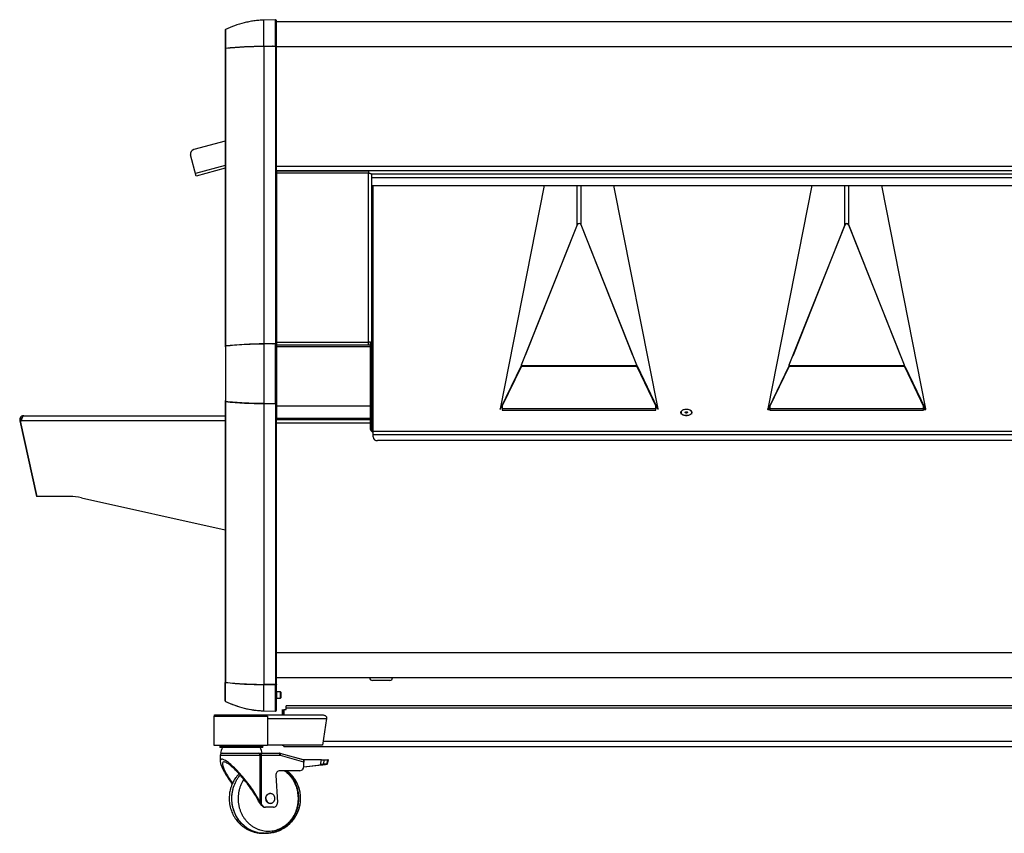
# Model space of a CAD drawing. Extents: x -3139 to 1389, y -669 to 4607.
# Tile 6 of 14: x -1478 to -44, y -669 to 517. Entities that reach past the tile are written whole.
import ezdxf

# ---------------------------------------------------------------- set-up
doc = ezdxf.new("R2010")
doc.units = 0
doc.layers.get('0').update_dxf_attribs({"linetype": 'CONTINUOUS'})

# ---------------------------------------------------------------- blocks, each defined once
blk = doc.blocks.new('M9_-_SIDE')
for p, q in [((-43.537, 20.34), (-44.201, 20.317)), ((-43.537, 18.825), (-43.537, 20.34)), ((-43.516, 18.824), (-43.516, 20.332)), ((-43.485, 20.303), (-43.516, 20.332)), ((-46.396, 19.775), (-46.396, -1.558)), ((-44.201, 18.82), (-44.201, 20.317)), ((-43.485, 18.817), (-43.485, 20.303)), ((-43.475, 18.813), (-43.475, 20.281)), ((-43.475, 20.238), (43.566, 20.238)), ((-46.413, 19.748), (-46.413, 1.575)), ((-44.201, 18.82), (-43.537, 18.825)), ((-43.537, 18.815), (-44.201, 18.81)), ((-44.201, 18.81), (-44.201, -1.675)), ((-43.694, 18.813), (-43.694, 18.827)), ((-43.663, 18.823), (-43.694, 18.822)), ((-43.663, 18.813), (-43.663, 18.825)), ((-43.537, 18.815), (-43.537, 1.75)), ((-43.516, 18.824), (-43.485, 18.817)), ((-43.516, 18.813), (-43.516, 1.748)), ((-43.485, 18.807), (-43.516, 18.813)), ((-43.504, 18.81), (-43.504, 18.822)), ((-43.485, 18.807), (-43.485, 1.742)), ((-43.475, 1.725), (-43.475, 18.802)), ((43.523, 18.789), (-43.475, 18.789)), ((-46.413, 13.371), (-48.22, 12.886)), ((-48.073, 11.373), (-48.397, 12.58)), ((-46.413, 11.979), (-48.114, 11.524)), ((-43.475, 11.945), (43.523, 11.945)), ((-46.413, 11.818), (-48.073, 11.373)), ((25.205, 11.663), (-43.475, 11.663)), ((-43.46, 11.481), (-43.475, 11.481)), ((-43.475, 11.293), (-43.46, 11.293)), ((-38.215, 11.652), (-43.46, 11.652)), ((-43.46, -2.587), (-43.46, 11.652)), ((-38.191, 11.53), (-43.46, 11.53)), ((-38.191, 1.666), (-38.191, 11.53)), ((-38.035, 11.496), (-38.035, -3.176)), ((38.085, 11.481), (-38.035, 11.481)), ((-38.035, 11.293), (38.085, 11.293)), ((-43.475, 10.837), (-43.46, 10.837)), ((-43.475, 10.82), (-43.46, 10.82)), ((-38.035, 10.837), (38.085, 10.837)), ((-38.035, 10.82), (38.085, 10.82)), ((-37.929, -3.598), (-37.929, 10.82)), ((-28.131, 10.82), (-30.658, -1.979)), ((-26.242, 8.574), (-26.242, 10.82)), ((-26.015, 8.574), (-26.015, 10.82)), ((-21.598, -1.979), (-24.126, 10.82)), ((-12.788, 10.82), (-15.312, -1.988)), ((-10.896, 8.566), (-10.896, 10.82)), ((-10.669, 8.566), (-10.669, 10.82)), ((-6.253, -1.988), (-8.777, 10.82)), ((-29.428, 0.546), (-26.223, 8.587)), ((-26.242, 8.574), (-29.218, 1.074)), ((-26.242, 8.574), (-26.23, 8.569)), ((-26.034, 8.587), (-22.828, 0.546)), ((-26.015, 8.574), (-26.026, 8.569)), ((-23.039, 1.074), (-26.015, 8.574)), ((-14.083, 0.535), (-10.877, 8.579)), ((-10.896, 8.566), (-13.88, 1.043)), ((-10.896, 8.566), (-10.884, 8.561)), ((-10.688, 8.579), (-7.483, 0.535)), ((-10.669, 8.566), (-10.681, 8.561)), ((-7.685, 1.043), (-10.669, 8.566)), ((-43.537, 1.75), (-44.201, 1.744)), ((-43.537, 1.738), (-44.201, 1.733)), ((-43.694, 1.748), (-43.694, 1.736)), ((-43.692, 1.736), (-43.692, 1.748)), ((-43.663, 1.747), (-43.692, 1.747)), ((-43.692, 1.738), (-43.663, 1.738)), ((-43.663, 1.737), (-43.663, 1.749)), ((-43.537, -1.68), (-43.537, 1.738)), ((-43.516, 1.695), (-43.537, 1.695)), ((-43.485, 1.742), (-43.516, 1.748)), ((-43.516, -1.678), (-43.516, 1.736)), ((-43.485, 1.73), (-43.516, 1.736)), ((-43.504, 1.745), (-43.504, 1.733)), ((-43.485, -1.672), (-43.485, 1.73)), ((-43.475, -1.667), (-43.475, 1.725)), ((-43.46, 1.844), (-38.191, 1.844)), ((-38.085, -3.176), (-38.085, 1.835)), ((-38.085, 1.81), (-38.035, 1.81)), ((-38.085, 1.666), (-43.46, 1.666)), ((-43.46, 1.588), (-38.085, 1.588)), ((-38.085, 0.242), (-38.035, 0.242)), ((-29.454, 0.479), (-30.602, -1.922)), ((-30.526, -1.815), (-29.435, 0.464)), ((-30.526, -1.831), (-29.435, 0.449)), ((-29.428, 0.544), (-29.454, 0.479)), ((-29.454, 0.479), (-29.433, 0.47)), ((-22.821, 0.449), (-29.435, 0.449)), ((-29.428, 0.507), (-29.428, 0.546)), ((-29.428, 0.507), (-22.828, 0.507)), ((-22.828, 0.507), (-22.828, 0.546)), ((-22.803, 0.479), (-22.828, 0.544)), ((-22.803, 0.479), (-22.824, 0.47)), ((-22.821, 0.464), (-21.731, -1.815)), ((-22.821, 0.449), (-21.731, -1.831)), ((-22.803, 0.479), (-21.655, -1.922)), ((-14.108, 0.468), (-15.256, -1.932)), ((-15.18, -1.825), (-14.09, 0.453)), ((-15.18, -1.841), (-14.09, 0.438)), ((-14.083, 0.533), (-14.108, 0.468)), ((-14.108, 0.468), (-14.088, 0.459)), ((-14.09, 0.453), (-14.09, 0.438)), ((-7.476, 0.438), (-14.09, 0.438)), ((-14.086, 0.469), (-14.086, 0.469)), ((-14.083, 0.497), (-14.083, 0.535)), ((-14.083, 0.497), (-7.483, 0.497)), ((-7.483, 0.497), (-7.483, 0.535)), ((-7.457, 0.468), (-7.483, 0.533)), ((-7.457, 0.468), (-7.478, 0.459)), ((-7.476, 0.453), (-6.385, -1.825)), ((-7.476, 0.438), (-6.385, -1.841)), ((-7.457, 0.468), (-6.309, -1.932)), ((-46.413, -1.517), (-46.413, -17.677)), ((-46.396, -1.558), (-46.396, -17.683)), ((-44.201, -1.675), (-43.537, -1.68)), ((-44.201, -1.675), (-44.201, -17.8)), ((-43.537, -1.691), (-44.201, -1.686)), ((-43.694, -1.679), (-43.694, -1.69)), ((-43.691, -1.69), (-43.691, -1.679)), ((-43.663, -1.69), (-43.691, -1.689)), ((-43.663, -1.69), (-43.663, -1.678)), ((-43.537, -1.691), (-43.537, -17.805)), ((-43.516, -1.678), (-43.485, -1.672)), ((-43.485, -1.683), (-43.516, -1.689)), ((-43.516, -1.689), (-43.516, -17.803)), ((-43.504, -1.676), (-43.504, -1.687)), ((-43.485, -1.683), (-43.485, -17.797)), ((-43.475, -17.792), (-43.475, -1.678)), ((-43.46, -1.812), (-38.085, -1.812)), ((-30.526, -1.815), (-30.526, -2.056)), ((-30.526, -1.962), (-21.731, -1.962)), ((-30.526, -2.056), (-21.731, -2.056)), ((-21.731, -2.056), (-21.731, -1.815)), ((-21.731, -1.906), (-21.711, -1.947)), ((-21.711, -1.947), (-21.655, -1.922)), ((-20.288, -2.193), (-20.288, -2.28)), ((-19.663, -2.28), (-19.663, -2.193)), ((-15.311, -2.013), (-15.267, -2.032)), ((-15.256, -1.932), (-15.199, -1.956)), ((-15.18, -1.825), (-15.18, -2.066)), ((-15.18, -1.972), (-6.385, -1.972)), ((-15.18, -2.066), (-6.385, -2.066)), ((-6.385, -2.066), (-6.385, -1.825)), ((-6.366, -1.956), (-6.309, -1.932)), ((-6.298, -2.032), (-6.254, -2.013)), ((-58.19, -2.665), (-58.114, -2.648)), ((-58.19, -2.665), (-57.226, -7.012)), ((-58.156, -2.658), (-58.107, -2.648)), ((-58.156, -2.658), (-58.152, -2.674)), ((-58.156, -2.675), (-58.156, -2.658)), ((-58.156, -2.675), (-58.107, -2.665)), ((-57.194, -7.012), (-58.156, -2.675)), ((-58.114, -2.648), (-58.113, -2.649)), ((-58.107, -2.648), (-58.088, -2.613)), ((-58.101, -2.648), (-58.107, -2.648)), ((-46.413, -2.665), (-58.107, -2.665)), ((-57.958, -2.375), (-46.413, -2.375)), ((-43.475, -2.565), (-43.46, -2.565)), ((-38.085, -2.809), (-43.475, -2.809)), ((-43.46, -2.509), (-38.085, -2.509)), ((-43.46, -2.587), (-38.085, -2.587)), ((-38.085, -2.667), (-38.035, -2.667)), ((-58.005, -3.355), (-58.035, -3.362)), ((-37.929, -3.263), (37.979, -3.263)), ((-57.897, -3.842), (-57.928, -3.849)), ((37.979, -3.48), (-37.929, -3.48)), ((37.729, -3.803), (-37.679, -3.803)), ((-57.847, -4.067), (-57.878, -4.073)), ((-57.623, -5.076), (-57.654, -5.083)), ((-57.575, -5.293), (-57.606, -5.3)), ((-57.474, -5.752), (-57.504, -5.759)), ((-57.196, -7.006), (-57.226, -7.012)), ((-55.325, -7.012), (-57.194, -7.012)), ((-54.657, -7.086), (-46.413, -8.926)), ((43.522, -15.97), (-43.475, -15.97)), ((43.522, -17.418), (-43.475, -17.418)), ((-43.472, -17.792), (-43.472, -17.418)), ((-46.412, -18.741), (-46.412, -17.678)), ((-46.395, -18.766), (-46.395, -17.683)), ((-43.537, -17.805), (-44.201, -17.8)), ((-44.2, -19.307), (-44.2, -17.799)), ((-43.536, -17.816), (-44.2, -17.811)), ((-43.663, -17.815), (-43.663, -17.804)), ((-43.536, -19.331), (-43.536, -17.816)), ((-43.485, -17.797), (-43.516, -17.803)), ((-43.484, -17.808), (-43.515, -17.814)), ((-43.515, -19.322), (-43.515, -17.814)), ((-43.503, -17.801), (-43.513, -17.803)), ((-43.513, -17.803), (-43.513, -17.802)), ((-43.503, -17.812), (-43.503, -17.801)), ((-43.484, -19.294), (-43.484, -17.808)), ((-43.474, -19.272), (-43.474, -17.803)), ((-36.975, -17.567), (-37.975, -17.567)), ((-43.244, -18.213), (-43.466, -18.213)), ((-43.466, -18.213), (-43.466, -18.588)), ((-43.466, -18.588), (-43.244, -18.588)), ((-43.225, -18.232), (-43.244, -18.213)), ((-43.244, -18.588), (-43.244, -18.213)), ((-43.244, -18.588), (-43.225, -18.569)), ((-43.225, -18.232), (-43.225, -18.569)), ((-43.475, -19.293), (-43.475, -18.879)), ((42.919, -19.012), (-42.919, -19.012)), ((-42.919, -19.222), (-42.919, -19.012)), ((42.919, -19.148), (-42.919, -19.148)), ((-47.058, -19.621), (-47.058, -21.271)), ((-47.058, -19.621), (-43.988, -19.621)), ((-47.029, -19.543), (-40.797, -19.543)), ((-47.029, -19.621), (-47.029, -19.543)), ((-44.2, -19.307), (-43.536, -19.331)), ((-44.029, -19.621), (-44.029, -19.543)), ((-43.988, -19.621), (-43.988, -21.271)), ((-43.988, -19.746), (-40.601, -19.746)), ((-43.515, -19.322), (-43.484, -19.294)), ((-43.139, -19.232), (-43.139, -19.543)), ((-43.061, -19.232), (-43.061, -19.543)), ((-43.059, -19.543), (-43.059, -19.222)), ((-43.059, -19.222), (-42.919, -19.222)), ((-40.601, -19.746), (-40.838, -21.271)), ((-47.058, -21.271), (-43.988, -21.271)), ((-46.722, -21.325), (-46.722, -21.414)), ((-44.25, -21.325), (-46.722, -21.325)), ((-44.25, -21.414), (-46.722, -21.414)), ((-46.626, -21.414), (-46.626, -21.325)), ((-44.25, -21.414), (-44.25, -21.325)), ((-40.838, -21.271), (-43.988, -21.271)), ((-43.139, -21.287), (-43.139, -21.271)), ((-43.061, -21.287), (-43.139, -21.287)), ((-43.061, -21.271), (-43.061, -21.287)), ((-43.059, -21.345), (-43.059, -21.271)), ((-43.059, -21.345), (43.059, -21.345)), ((-40.803, -21.041), (40.803, -21.041)), ((-46.696, -21.866), (-46.696, -22.198)), ((-44.415, -21.866), (-46.696, -21.866)), ((-46.681, -21.741), (-43.323, -21.741)), ((-44.415, -24.541), (-44.415, -21.866)), ((-44.401, -22.141), (-44.401, -21.741)), ((-43.275, -21.866), (-44.401, -21.866)), ((-44.353, -21.866), (-44.353, -24.64)), ((-43.306, -21.749), (-43.265, -21.749)), ((-43.265, -21.749), (-43.256, -21.752)), ((-41.952, -22.117), (-43.26, -21.75)), ((-41.908, -22.245), (-43.246, -21.87)), ((-41.918, -22.116), (-42.419, -21.986)), ((-41.919, -22.116), (-42.416, -21.987)), ((-44.415, -22.141), (-44.353, -22.141)), ((-40.887, -22.116), (-41.954, -22.116)), ((-41.912, -22.166), (-41.919, -22.166)), ((-41.912, -22.166), (-41.912, -22.195)), ((-41.91, -22.516), (-40.958, -22.402)), ((-41.908, -22.491), (-41.908, -22.245)), ((-41.904, -22.516), (-40.876, -22.402)), ((-40.958, -22.402), (-40.887, -22.116)), ((-40.779, -22.368), (-40.717, -22.116)), ((-40.537, -22.116), (-40.602, -22.358)), ((-40.566, -22.358), (-40.602, -22.358)), ((-40.566, -22.358), (-40.502, -22.116)), ((-40.558, -22.36), (-40.493, -22.116)), ((-40.502, -22.116), (-40.537, -22.116)), ((-43.507, -23.006), (-43.421, -24.566)), ((-42.139, -22.741), (-43.277, -22.741)), ((-43.828, -24.05), (-43.842, -24.05)), ((-44.319, -24.738), (-44.504, -24.489)), ((-44.28, -24.738), (-44.353, -24.64)), ((-44.319, -24.738), (-44.28, -24.738)), ((-43.651, -24.831), (-44.1, -24.831)), ((-44.093, -26.33), (-44.107, -26.329)), ((-44.094, -26.331), (-44.074, -26.33))]:
    blk.add_line(p, q)
at = {"flags": 128}
for points in [[(-43.475, 18.802), (-43.476, 18.804), (-43.479, 18.806), (-43.485, 18.807)], [(-38.191, 11.53), (-38.161, 11.529), (-38.131, 11.527), (-38.104, 11.524), (-38.081, 11.52), (-38.061, 11.515), (-38.047, 11.509), (-38.038, 11.503), (-38.035, 11.496)], [(-43.492, 1.731), (-43.487, 1.731), (-43.481, 1.733), (-43.477, 1.734), (-43.475, 1.736), (-43.476, 1.738), (-43.479, 1.74), (-43.485, 1.742)], [(-38.035, 1.81), (-38.038, 1.817), (-38.047, 1.823), (-38.061, 1.829), (-38.081, 1.834), (-38.104, 1.838), (-38.131, 1.842), (-38.161, 1.843), (-38.191, 1.844)], [(-46.39, -1.567), (-46.391, -1.567), (-46.392, -1.567), (-46.393, -1.566), (-46.394, -1.565), (-46.395, -1.564), (-46.395, -1.562), (-46.395, -1.56), (-46.396, -1.558)], [(-44.2, -1.684), (-44.201, -1.684), (-44.201, -1.684), (-44.201, -1.683), (-44.201, -1.682), (-44.201, -1.681), (-44.201, -1.679), (-44.201, -1.677), (-44.201, -1.675)], [(-43.489, -1.673), (-43.487, -1.673), (-43.481, -1.674), (-43.477, -1.676), (-43.475, -1.678), (-43.476, -1.68), (-43.479, -1.681), (-43.485, -1.683)], [(-30.658, -1.979), (-30.66, -1.993), (-30.659, -2.001), (-30.655, -2.003), (-30.647, -1.998), (-30.638, -1.987), (-30.627, -1.969), (-30.614, -1.947), (-30.602, -1.922)], [(-21.655, -1.922), (-21.642, -1.947), (-21.63, -1.969), (-21.618, -1.987), (-21.609, -1.998), (-21.602, -2.003), (-21.598, -2.001), (-21.596, -1.993), (-21.598, -1.979)], [(-19.67, -2.153), (-19.663, -2.181), (-19.664, -2.21), (-19.673, -2.239), (-19.689, -2.266), (-19.714, -2.291), (-19.744, -2.314), (-19.781, -2.334), (-19.823, -2.35), (-19.869, -2.361), (-19.917, -2.369), (-19.967, -2.372), (-20.018, -2.37), (-20.067, -2.364), (-20.113, -2.354), (-20.157, -2.339), (-20.195, -2.32), (-20.228, -2.298), (-20.254, -2.274), (-20.273, -2.247), (-20.284, -2.219), (-20.287, -2.19), (-20.283, -2.161), (-20.27, -2.133), (-20.249, -2.107), (-20.222, -2.083), (-20.196, -2.066)], [(-19.677, -2.148), (-19.692, -2.121), (-19.715, -2.095), (-19.745, -2.072), (-19.782, -2.052), (-19.823, -2.035), (-19.869, -2.023), (-19.918, -2.015), (-19.968, -2.012), (-20.019, -2.014), (-20.068, -2.02), (-20.115, -2.031), (-20.158, -2.047), (-20.196, -2.066), (-20.228, -2.088), (-20.253, -2.114), (-20.27, -2.141), (-20.28, -2.169), (-20.281, -2.198), (-20.273, -2.227), (-20.258, -2.255), (-20.235, -2.281), (-20.205, -2.304), (-20.168, -2.324), (-20.127, -2.34), (-20.081, -2.353), (-20.032, -2.36), (-19.982, -2.363), (-19.931, -2.362), (-19.882, -2.355), (-19.835, -2.344), (-19.792, -2.329), (-19.754, -2.31), (-19.722, -2.287), (-19.697, -2.262), (-19.68, -2.235), (-19.67, -2.206), (-19.669, -2.177), (-19.677, -2.148)], [(-20.036, -2.196), (-20.037, -2.183), (-20.029, -2.17), (-20.015, -2.16), (-19.995, -2.154), (-19.972, -2.152), (-19.949, -2.155), (-19.931, -2.163), (-19.918, -2.173), (-19.913, -2.186), (-19.916, -2.199), (-19.927, -2.211), (-19.945, -2.219), (-19.967, -2.223), (-19.99, -2.223), (-20.011, -2.217), (-20.027, -2.208), (-20.036, -2.196)], [(-15.312, -1.988), (-15.314, -2.003), (-15.313, -2.011), (-15.309, -2.013), (-15.302, -2.008), (-15.292, -1.996), (-15.281, -1.979), (-15.269, -1.957), (-15.256, -1.932)], [(-6.309, -1.932), (-6.296, -1.957), (-6.284, -1.979), (-6.273, -1.996), (-6.263, -2.008), (-6.256, -2.013), (-6.252, -2.011), (-6.251, -2.003), (-6.253, -1.988)], [(-43.504, -17.785), (-43.495, -17.786), (-43.487, -17.787), (-43.481, -17.788), (-43.477, -17.79), (-43.475, -17.792), (-43.476, -17.793), (-43.479, -17.795), (-43.485, -17.797)], [(-43.475, -17.789), (-43.474, -17.789), (-43.472, -17.791), (-43.473, -17.793), (-43.475, -17.794)], [(-44.401, -21.741), (-44.391, -21.744), (-44.382, -21.751), (-44.374, -21.762), (-44.367, -21.778), (-44.361, -21.797), (-44.356, -21.818), (-44.353, -21.842), (-44.353, -21.866)], [(-43.275, -21.866), (-43.276, -21.842), (-43.278, -21.818), (-43.283, -21.797), (-43.289, -21.778), (-43.296, -21.762), (-43.305, -21.751), (-43.314, -21.744), (-43.323, -21.741)], [(-43.246, -21.87), (-43.241, -21.847), (-43.239, -21.824), (-43.238, -21.803), (-43.24, -21.785), (-43.243, -21.77), (-43.249, -21.758), (-43.256, -21.751), (-43.265, -21.749)], [(-44.415, -24.541), (-44.453, -24.464), (-44.496, -24.384), (-44.543, -24.3), (-44.594, -24.213), (-44.649, -24.124), (-44.707, -24.032), (-44.768, -23.938), (-44.833, -23.843), (-44.9, -23.747), (-44.969, -23.65), (-45.041, -23.553), (-45.115, -23.456), (-45.19, -23.36), (-45.266, -23.265), (-45.343, -23.17), (-45.421, -23.078), (-45.499, -22.988), (-45.577, -22.9), (-45.655, -22.815), (-45.732, -22.733), (-45.808, -22.655), (-45.882, -22.581), (-45.955, -22.511), (-46.026, -22.445), (-46.095, -22.384), (-46.161, -22.328), (-46.225, -22.277), (-46.285, -22.232), (-46.342, -22.193), (-46.395, -22.159), (-46.445, -22.131), (-46.491, -22.109), (-46.532, -22.094), (-46.569, -22.084), (-46.602, -22.081), (-46.63, -22.084), (-46.653, -22.094), (-46.671, -22.109), (-46.684, -22.131), (-46.693, -22.159), (-46.696, -22.193), (-46.694, -22.232), (-46.687, -22.277), (-46.675, -22.328), (-46.659, -22.384), (-46.637, -22.445), (-46.611, -22.511), (-46.58, -22.581), (-46.544, -22.655), (-46.504, -22.733), (-46.459, -22.815), (-46.411, -22.9), (-46.359, -22.988), (-46.303, -23.078), (-46.243, -23.17), (-46.181, -23.265), (-46.116, -23.36), (-46.048, -23.456), (-46.014, -23.504)], [(-44.415, -24.541), (-44.453, -24.464), (-44.496, -24.384), (-44.543, -24.3), (-44.594, -24.213), (-44.649, -24.124), (-44.707, -24.032), (-44.768, -23.938), (-44.833, -23.843), (-44.9, -23.747), (-44.969, -23.65), (-45.041, -23.553), (-45.115, -23.456), (-45.19, -23.36), (-45.266, -23.265), (-45.343, -23.17), (-45.421, -23.078), (-45.499, -22.988), (-45.577, -22.9), (-45.655, -22.815), (-45.732, -22.733), (-45.808, -22.655), (-45.882, -22.581), (-45.955, -22.511), (-46.026, -22.445), (-46.095, -22.384), (-46.161, -22.328), (-46.225, -22.277), (-46.285, -22.232), (-46.342, -22.193), (-46.395, -22.159), (-46.445, -22.131), (-46.491, -22.109), (-46.532, -22.094), (-46.569, -22.084), (-46.602, -22.081), (-46.63, -22.084), (-46.653, -22.094), (-46.671, -22.109), (-46.684, -22.131), (-46.693, -22.159), (-46.696, -22.193), (-46.694, -22.232), (-46.687, -22.277), (-46.675, -22.328), (-46.659, -22.384), (-46.637, -22.445), (-46.611, -22.511), (-46.58, -22.581), (-46.544, -22.655), (-46.504, -22.733), (-46.459, -22.815), (-46.411, -22.9), (-46.359, -22.988), (-46.303, -23.078), (-46.243, -23.17), (-46.181, -23.265), (-46.116, -23.36), (-46.048, -23.456), (-46.014, -23.504)], [(-44.504, -24.489), (-44.538, -24.418), (-44.576, -24.343), (-44.619, -24.264), (-44.666, -24.183), (-44.717, -24.098), (-44.771, -24.011), (-44.829, -23.922), (-44.89, -23.832), (-44.954, -23.74), (-45.02, -23.647), (-45.088, -23.555), (-45.159, -23.462), (-45.231, -23.37), (-45.304, -23.279), (-45.378, -23.189), (-45.452, -23.102), (-45.527, -23.016), (-45.601, -22.934), (-45.675, -22.854), (-45.748, -22.778), (-45.82, -22.705), (-45.89, -22.637), (-45.959, -22.573), (-46.025, -22.515), (-46.088, -22.461), (-46.149, -22.412), (-46.206, -22.369), (-46.26, -22.332), (-46.311, -22.301), (-46.357, -22.275), (-46.4, -22.256), (-46.438, -22.244), (-46.471, -22.237), (-46.5, -22.237), (-46.524, -22.244), (-46.543, -22.256), (-46.558, -22.275), (-46.567, -22.301), (-46.571, -22.332), (-46.57, -22.369), (-46.563, -22.412), (-46.552, -22.461), (-46.535, -22.515), (-46.514, -22.573), (-46.488, -22.637), (-46.457, -22.705), (-46.421, -22.778), (-46.381, -22.854), (-46.337, -22.934), (-46.288, -23.016), (-46.236, -23.102), (-46.181, -23.189), (-46.122, -23.279), (-46.06, -23.37), (-45.995, -23.462), (-45.995, -23.463)], [(-44.504, -24.489), (-44.538, -24.418), (-44.576, -24.343), (-44.619, -24.264), (-44.666, -24.183), (-44.717, -24.098), (-44.771, -24.011), (-44.829, -23.922), (-44.89, -23.832), (-44.954, -23.74), (-45.02, -23.647), (-45.088, -23.555), (-45.159, -23.462), (-45.231, -23.37), (-45.304, -23.279), (-45.378, -23.189), (-45.452, -23.102), (-45.527, -23.016), (-45.601, -22.934), (-45.675, -22.854), (-45.748, -22.778), (-45.82, -22.705), (-45.89, -22.637), (-45.959, -22.573), (-46.025, -22.515), (-46.088, -22.461), (-46.149, -22.412), (-46.206, -22.369), (-46.26, -22.332), (-46.311, -22.301), (-46.357, -22.275), (-46.4, -22.256), (-46.438, -22.244), (-46.471, -22.237), (-46.5, -22.237), (-46.524, -22.244), (-46.543, -22.256), (-46.558, -22.275), (-46.567, -22.301), (-46.571, -22.332), (-46.57, -22.369), (-46.563, -22.412), (-46.552, -22.461), (-46.535, -22.515), (-46.514, -22.573), (-46.488, -22.637), (-46.457, -22.705), (-46.421, -22.778), (-46.381, -22.854), (-46.337, -22.934), (-46.288, -23.016), (-46.236, -23.102), (-46.181, -23.189), (-46.122, -23.279), (-46.06, -23.37), (-45.995, -23.462), (-45.995, -23.463)], [(-41.952, -22.117), (-41.947, -22.119), (-41.938, -22.126), (-41.93, -22.138), (-41.923, -22.154), (-41.917, -22.174), (-41.912, -22.196), (-41.909, -22.22), (-41.908, -22.245)], [(-41.952, -22.117), (-41.947, -22.119), (-41.938, -22.126), (-41.93, -22.138), (-41.923, -22.154), (-41.917, -22.174), (-41.912, -22.196), (-41.909, -22.22), (-41.908, -22.245)], [(-43.856, -24.05), (-43.875, -24.052), (-43.918, -24.062), (-43.959, -24.08), (-43.996, -24.105), (-44.029, -24.137), (-44.057, -24.174), (-44.078, -24.215), (-44.093, -24.26), (-44.1, -24.307), (-44.1, -24.355), (-44.093, -24.402), (-44.078, -24.447), (-44.057, -24.489), (-44.029, -24.526), (-43.996, -24.557), (-43.959, -24.582), (-43.918, -24.6), (-43.875, -24.61), (-43.85, -24.612)], [(-43.856, -24.05), (-43.875, -24.052), (-43.918, -24.062), (-43.959, -24.08), (-43.996, -24.105), (-44.029, -24.137), (-44.057, -24.174), (-44.078, -24.215), (-44.093, -24.26), (-44.1, -24.307), (-44.1, -24.355), (-44.093, -24.402), (-44.078, -24.447), (-44.057, -24.489), (-44.029, -24.526), (-43.996, -24.557), (-43.959, -24.582), (-43.918, -24.6), (-43.875, -24.61), (-43.85, -24.612)], [(-44.338, -26.325), (-44.518, -26.299), (-44.694, -26.254), (-44.865, -26.191), (-45.03, -26.11), (-45.187, -26.012), (-45.334, -25.898), (-45.47, -25.769), (-45.594, -25.626), (-45.704, -25.47), (-45.8, -25.303), (-45.88, -25.127), (-45.944, -24.944)]]:
    blk.add_lwpolyline(points, dxfattribs=at)
blk.add_circle((-43.781, -24.331), 0.00078)
blk.add_circle((-43.781, -24.331), 0.00078)
for centre, radius, start, end in [((-46.398, 18.672), 0.0209, 83.5425, 134.4732), ((-44.07, -4.242), 23.052, 90.3242, 95.7888), ((-43.535, 18.705), 0.11, 79.7331, 91.0139), ((-48.155, 12.645), 0.25, 105, 195), ((-26.128, 8.538), 0.119, 17.5061, 162.4939), ((-26.128, 8.548), 0.102, 22.4285, 157.5715), ((-10.783, 8.53), 0.119, 17.4903, 162.5097), ((-10.783, 8.54), 0.102, 22.4131, 157.5869), ((-44.07, -21.307), 23.052, 90.3242, 95.7888), ((-43.535, 1.64), 0.11, 79.7331, 91.0139), ((-46.398, 1.607), 0.0209, 83.5425, 134.4732), ((-46.398, 1.59), 0.0209, 225.5268, 276.4575), ((-46.393, 1.603), 0.0344, 241.9895, 266.4121), ((-46.398, -1.532), 0.0209, 83.5425, 134.4732), ((-46.398, -1.548), 0.0209, 225.5268, 276.4575), ((-44.07, 21.366), 23.052, 264.2112, 269.6758), ((-43.535, -1.581), 0.11, 268.9861, 280.2669), ((-19.842, -2.235), 0.19, 25.5102, 62.4956), ((-15.364, -1.906), 0.172, 309.9805, 342.9692), ((-6.202, -1.906), 0.172, 197.0308, 230.0195), ((-37.942, -3.161), 0.144, 186.2582, 275.1209), ((-37.938, -3.166), 0.0978, 186.2582, 275.1209), ((-37.7, -3.573), 0.231, 186.2582, 275.1209), ((-55.325, -10.082), 3.07, 77.4248, 90.0029), ((-37.975, -17.411), 0.156, 182.866, 270), ((-36.975, -17.411), 0.156, 270, 357.134), ((-46.398, -17.662), 0.0209, 225.5268, 276.4575), ((-44.07, 5.252), 23.052, 264.2112, 269.6758), ((-43.535, -17.695), 0.11, 268.9861, 280.2669), ((-46.382, -18.741), 0.03, 180, 244.2829), ((-44.008, -13.813), 5.5, 244.2829, 268), ((-46.903, -21.047), 0.332, 303.0975, 317.5387), ((-45.747, -21.892), 0.946, 149.6743, 170.8275), ((-45.225, -21.892), 0.946, 9.1725, 30.3257), ((-44.069, -21.047), 0.332, 222.4613, 236.9025), ((-46.571, -21.866), 0.125, 90, 180), ((-44.533, -21.859), 0.118, 356.7276, 86.3026), ((-43.323, -21.955), 0.214, 74.3065, 89.9827), ((-43.275, -21.973), 0.107, 74.3065, 89.9827), ((-42.149, -22.501), 0.241, 272.4155, 2.2272), ((-42.155, -22.491), 0.251, 318.9438, 354.5179), ((-41.864, -22.164), 0.0482, 92.4155, 182.2272), ((-43.267, -22.983), 0.242, 92.4917, 185.5544), ((-43.827, -24.24), 0.661, 207.1502, 217.291), ((-44.136, -24.607), 0.224, 215.7536, 269.3611), ((-44.098, -24.607), 0.224, 215.7536, 269.3611), ((-43.816, -24.342), 0.271, 177.7728, 267.5845), ((-43.663, -24.589), 0.243, 272.6937, 5.3524)]:
    blk.add_arc(centre, radius, start, end)
for points in [[(-43.516, 20.332), (-43.521, 20.337), (-43.529, 20.34), (-43.537, 20.34)], [(-43.537, 18.825), (-43.529, 18.826), (-43.521, 18.825), (-43.516, 18.824)], [(-43.515, -17.814), (-43.521, -17.815), (-43.529, -17.816), (-43.536, -17.816)], [(-43.536, -19.331), (-43.529, -19.331), (-43.521, -19.328), (-43.515, -19.322)], [(-40.602, -19.686), (-40.599, -19.705), (-40.599, -19.726), (-40.601, -19.746)]]:
    blk.add_open_spline(points, degree=3)
for points, knots in [([(-46.396, 19.775), (-46.401, 19.773), (-46.405, 19.769), (-46.411, 19.76), (-46.413, 19.754), (-46.413, 19.748)], [0, 0, 0, 0, 0.5, 0.5, 1, 1, 1, 1]), ([(-44.201, 20.317), (-44.296, 20.314), (-44.391, 20.308), (-44.58, 20.291), (-44.675, 20.281), (-44.863, 20.254), (-44.957, 20.239), (-45.144, 20.203), (-45.237, 20.182), (-45.513, 20.114), (-45.694, 20.059), (-46.049, 19.931), (-46.224, 19.858), (-46.396, 19.775)], [0, 0, 0, 0, 0.125, 0.125, 0.25, 0.25, 0.375, 0.375, 0.5, 0.5, 0.75, 0.75, 1, 1, 1, 1]), ([(-43.475, 20.281), (-43.475, 20.283), (-43.475, 20.287), (-43.478, 20.295), (-43.482, 20.301), (-43.485, 20.303)], [0, 0, 0, 0, 0.178426, 0.589212, 1, 1, 1, 1]), ([(-46.413, 18.697), (-46.413, 18.699), (-46.411, 18.7), (-46.405, 18.702), (-46.401, 18.703), (-46.396, 18.703)], [0, 0, 0, 0, 0.5, 0.5, 1, 1, 1, 1]), ([(-46.396, 18.703), (-46.223, 18.721), (-46.048, 18.737), (-45.693, 18.765), (-45.512, 18.777), (-45.146, 18.796), (-44.96, 18.804), (-44.677, 18.813), (-44.582, 18.815), (-44.392, 18.818), (-44.296, 18.82), (-44.201, 18.82)], [0, 0, 0, 0, 0.25, 0.25, 0.5, 0.5, 0.75, 0.75, 0.875, 0.875, 1, 1, 1, 1]), ([(-43.485, 18.817), (-43.481, 18.817), (-43.479, 18.816), (-43.476, 18.814), (-43.475, 18.813), (-43.475, 18.812), (-43.476, 18.811), (-43.48, 18.809), (-43.482, 18.808), (-43.486, 18.808)], [0, 0, 0, 0, 0.25, 0.25, 0.5, 0.5, 0.75, 0.75, 1, 1, 1, 1]), ([(-38.215, 11.651), (-38.214, 11.651), (-38.212, 11.653), (-38.207, 11.639), (-38.201, 11.609), (-38.196, 11.569), (-38.192, 11.541), (-38.191, 11.53)], [0, 0, 0, 0, 0.080653, 0.33149, 0.582328, 0.833167, 1, 1, 1, 1]), ([(-44.201, 1.733), (-44.296, 1.732), (-44.391, 1.731), (-44.58, 1.727), (-44.675, 1.725), (-44.863, 1.719), (-44.957, 1.716), (-45.144, 1.708), (-45.237, 1.703), (-45.513, 1.689), (-45.694, 1.677), (-46.049, 1.649), (-46.224, 1.633), (-46.396, 1.615)], [0, 0, 0, 0, 0.125, 0.125, 0.25, 0.25, 0.375, 0.375, 0.5, 0.5, 0.75, 0.75, 1, 1, 1, 1]), ([(-43.475, 1.725), (-43.475, 1.725), (-43.475, 1.726), (-43.478, 1.728), (-43.482, 1.729), (-43.485, 1.73)], [0, 0, 0, 0, 0.185049, 0.592525, 1, 1, 1, 1]), ([(-29.435, 0.449), (-29.434, 0.458), (-29.433, 0.468), (-29.431, 0.488), (-29.429, 0.498), (-29.428, 0.507)], [0, 0, 0, 0, 0.5, 0.5, 1, 1, 1, 1]), ([(-22.828, 0.507), (-22.827, 0.498), (-22.826, 0.488), (-22.824, 0.468), (-22.822, 0.458), (-22.821, 0.449)], [0, 0, 0, 0, 0.5, 0.5, 1, 1, 1, 1]), ([(-14.09, 0.438), (-14.088, 0.447), (-14.087, 0.457), (-14.085, 0.477), (-14.084, 0.487), (-14.083, 0.497)], [0, 0, 0, 0, 0.5, 0.5, 1, 1, 1, 1]), ([(-14.09, 0.453), (-14.088, 0.458), (-14.087, 0.463), (-14.086, 0.469), (-14.086, 0.469)], [0, 0, 0, 0, 0.918276, 1, 1, 1, 1]), ([(-7.483, 0.497), (-7.481, 0.487), (-7.48, 0.477), (-7.478, 0.457), (-7.477, 0.447), (-7.476, 0.438)], [0, 0, 0, 0, 0.5, 0.5, 1, 1, 1, 1]), ([(-46.396, -1.558), (-46.223, -1.576), (-46.048, -1.591), (-45.693, -1.619), (-45.512, -1.631), (-45.146, -1.651), (-44.96, -1.658), (-44.677, -1.667), (-44.582, -1.669), (-44.392, -1.673), (-44.296, -1.674), (-44.201, -1.675)], [0, 0, 0, 0, 0.25, 0.25, 0.5, 0.5, 0.75, 0.75, 0.875, 0.875, 1, 1, 1, 1]), ([(-44.2, -1.684), (-44.296, -1.683), (-44.391, -1.682), (-44.581, -1.678), (-44.676, -1.676), (-44.958, -1.667), (-45.143, -1.66), (-45.509, -1.64), (-45.689, -1.628), (-46.044, -1.601), (-46.218, -1.585), (-46.39, -1.567)], [0, 0, 0, 0, 0.125, 0.125, 0.25, 0.25, 0.5, 0.5, 0.75, 0.75, 1, 1, 1, 1]), ([(-43.485, -1.672), (-43.482, -1.671), (-43.478, -1.67), (-43.475, -1.668), (-43.475, -1.667), (-43.475, -1.666)], [0, 0, 0, 0, 0.369369, 0.738739, 1, 1, 1, 1]), ([(-57.958, -2.375), (-57.976, -2.375), (-57.993, -2.377), (-58.028, -2.385), (-58.045, -2.391), (-58.077, -2.406), (-58.092, -2.416), (-58.12, -2.438), (-58.132, -2.45), (-58.149, -2.471), (-58.154, -2.478), (-58.164, -2.493), (-58.168, -2.501), (-58.18, -2.525), (-58.185, -2.542), (-58.192, -2.568), (-58.193, -2.577), (-58.195, -2.594), (-58.196, -2.603), (-58.196, -2.63), (-58.194, -2.647), (-58.19, -2.665)], [0, 0, 0, 0, 0.125, 0.125, 0.25, 0.25, 0.375, 0.375, 0.5, 0.5, 0.5625, 0.5625, 0.625, 0.625, 0.75, 0.75, 0.8125, 0.8125, 0.875, 0.875, 1, 1, 1, 1]), ([(-58.037, -2.478), (-58.048, -2.484), (-58.077, -2.5), (-58.106, -2.545), (-58.121, -2.599), (-58.116, -2.634), (-58.114, -2.648)], [0, 0, 0, 0, 0.181667, 0.484655, 0.787641, 1, 1, 1, 1]), ([(-58.107, -2.665), (-58.1, -2.647), (-58.094, -2.63), (-58.082, -2.594), (-58.076, -2.576), (-58.063, -2.542), (-58.057, -2.525), (-58.044, -2.493), (-58.038, -2.478), (-58.029, -2.457), (-58.026, -2.45), (-58.02, -2.438), (-58.017, -2.432), (-58.007, -2.415), (-58.001, -2.406), (-57.992, -2.395), (-57.989, -2.391), (-57.982, -2.385), (-57.979, -2.383), (-57.97, -2.377), (-57.964, -2.375), (-57.958, -2.375)], [0, 0, 0, 0, 0.125, 0.125, 0.25, 0.25, 0.375, 0.375, 0.5, 0.5, 0.5625, 0.5625, 0.625, 0.625, 0.75, 0.75, 0.8125, 0.8125, 0.875, 0.875, 1, 1, 1, 1]), ([(-46.395, -17.694), (-46.4, -17.693), (-46.404, -17.692), (-46.41, -17.69), (-46.412, -17.689), (-46.412, -17.688)], [0, 0, 0, 0, 0.5, 0.5, 1, 1, 1, 1]), ([(-44.2, -17.811), (-44.295, -17.81), (-44.39, -17.809), (-44.58, -17.805), (-44.674, -17.803), (-44.863, -17.797), (-44.957, -17.794), (-45.143, -17.786), (-45.236, -17.782), (-45.512, -17.767), (-45.693, -17.755), (-46.049, -17.727), (-46.223, -17.712), (-46.395, -17.694)], [0, 0, 0, 0, 0.125, 0.125, 0.25, 0.25, 0.375, 0.375, 0.5, 0.5, 0.75, 0.75, 1, 1, 1, 1]), ([(-43.488, -17.798), (-43.487, -17.798), (-43.483, -17.798), (-43.478, -17.8), (-43.474, -17.802), (-43.474, -17.804), (-43.477, -17.806), (-43.482, -17.807), (-43.484, -17.808)], [0, 0, 0, 0, 0.0745533, 0.2596436, 0.4447345, 0.629824, 0.8149117, 1, 1, 1, 1]), ([(-46.412, -18.739), (-46.412, -18.745), (-46.41, -18.75), (-46.404, -18.76), (-46.4, -18.763), (-46.395, -18.766)], [0, 0, 0, 0, 0.5, 0.5, 1, 1, 1, 1]), ([(-46.395, -18.766), (-46.223, -18.849), (-46.048, -18.922), (-45.692, -19.05), (-45.512, -19.105), (-45.145, -19.195), (-44.96, -19.231), (-44.677, -19.271), (-44.582, -19.282), (-44.391, -19.298), (-44.296, -19.304), (-44.2, -19.307)], [0, 0, 0, 0, 0.25, 0.25, 0.5, 0.5, 0.75, 0.75, 0.875, 0.875, 1, 1, 1, 1]), ([(-43.484, -19.294), (-43.482, -19.291), (-43.477, -19.286), (-43.474, -19.278), (-43.475, -19.273), (-43.475, -19.271)], [0, 0, 0, 0, 0.399361, 0.798721, 1, 1, 1, 1]), ([(-40.797, -19.543), (-40.776, -19.543), (-40.755, -19.546), (-40.714, -19.56), (-40.695, -19.57), (-40.66, -19.595), (-40.645, -19.611), (-40.619, -19.646), (-40.609, -19.665), (-40.602, -19.686)], [0, 0, 0, 0, 0.25, 0.25, 0.5, 0.5, 0.75, 0.75, 1, 1, 1, 1]), ([(-46.626, -21.325), (-46.605, -21.31), (-46.583, -21.295), (-46.568, -21.272), (-46.567, -21.271)], [0, 0, 0, 0, 0.956265, 1, 1, 1, 1]), ([(-46.626, -21.325), (-46.605, -21.31), (-46.583, -21.295), (-46.568, -21.272), (-46.567, -21.271)], [0, 0, 0, 0, 0.956265, 1, 1, 1, 1]), ([(-40.779, -22.367), (-40.779, -22.368), (-40.779, -22.369), (-40.785, -22.372), (-40.795, -22.376), (-40.81, -22.379), (-40.826, -22.383), (-40.845, -22.386), (-40.871, -22.39), (-40.906, -22.395), (-40.941, -22.4), (-40.958, -22.402)], [0, 0, 0, 0, 0.112754, 0.244119, 0.367947, 0.48537, 0.575704, 0.661049, 0.742453, 0.874139, 1, 1, 1, 1]), ([(-40.779, -22.367), (-40.779, -22.368), (-40.779, -22.369), (-40.785, -22.372), (-40.795, -22.376), (-40.81, -22.379), (-40.826, -22.383), (-40.845, -22.386), (-40.871, -22.39), (-40.906, -22.395), (-40.941, -22.4), (-40.958, -22.402)], [0, 0, 0, 0, 0.11643, 0.247251, 0.370566, 0.487502, 0.577462, 0.662454, 0.743521, 0.874661, 1, 1, 1, 1]), ([(-40.887, -22.116), (-40.87, -22.116), (-40.845, -22.116), (-40.817, -22.116), (-40.796, -22.116), (-40.776, -22.116), (-40.759, -22.116), (-40.743, -22.116), (-40.73, -22.116), (-40.721, -22.116), (-40.717, -22.116), (-40.717, -22.116), (-40.717, -22.116)], [0, 0, 0, 0, 0.129486, 0.196413, 0.266187, 0.349869, 0.438096, 0.531964, 0.652701, 0.780439, 0.916281, 1, 1, 1, 1]), ([(-40.887, -22.116), (-40.87, -22.116), (-40.845, -22.116), (-40.817, -22.116), (-40.796, -22.116), (-40.776, -22.116), (-40.759, -22.116), (-40.743, -22.116), (-40.73, -22.116), (-40.721, -22.116), (-40.717, -22.116), (-40.717, -22.116), (-40.717, -22.116)], [0, 0, 0, 0, 0.129146, 0.195897, 0.265487, 0.348949, 0.436945, 0.530566, 0.650985, 0.778387, 0.913873, 1, 1, 1, 1]), ([(-40.876, -22.402), (-40.873, -22.401), (-40.867, -22.401), (-40.857, -22.4), (-40.848, -22.399), (-40.839, -22.398), (-40.83, -22.397), (-40.821, -22.396), (-40.812, -22.395), (-40.803, -22.394), (-40.795, -22.393), (-40.786, -22.392), (-40.778, -22.391), (-40.757, -22.388), (-40.725, -22.384), (-40.677, -22.378), (-40.629, -22.372), (-40.6, -22.368), (-40.584, -22.365), (-40.577, -22.364), (-40.57, -22.363), (-40.565, -22.362), (-40.561, -22.361), (-40.559, -22.36), (-40.559, -22.36)], [0, 0, 0, 0, 0.013625, 0.027231, 0.040844, 0.054489, 0.068192, 0.081977, 0.09587, 0.109893, 0.12407, 0.138425, 0.152978, 0.16775, 0.247976, 0.334853, 0.491328, 0.667414, 0.720286, 0.774083, 0.828883, 0.884758, 0.941775, 1, 1, 1, 1]), ([(-40.602, -22.358), (-40.606, -22.358), (-40.614, -22.358), (-40.635, -22.359), (-40.661, -22.361), (-40.694, -22.363), (-40.73, -22.366), (-40.76, -22.369), (-40.777, -22.37), (-40.783, -22.371)], [0, 0, 0, 0, 0.168577, 0.334674, 0.504711, 0.673764, 0.835429, 0.949832, 1, 1, 1, 1]), ([(-40.709, -22.116), (-40.705, -22.116), (-40.689, -22.116), (-40.658, -22.116), (-40.617, -22.116), (-40.581, -22.116), (-40.553, -22.116), (-40.543, -22.116), (-40.537, -22.116)], [0, 0, 0, 0, 0.037872, 0.15399, 0.359508, 0.577524, 0.786898, 1, 1, 1, 1]), ([(-40.558, -22.36), (-40.558, -22.359), (-40.556, -22.358), (-40.563, -22.358), (-40.566, -22.358)], [0, 0, 0, 0, 0.453948, 1, 1, 1, 1]), ([(-40.502, -22.116), (-40.499, -22.116), (-40.493, -22.116), (-40.491, -22.116), (-40.493, -22.116), (-40.494, -22.116)], [0, 0, 0, 0, 0.433258, 0.860116, 1, 1, 1, 1]), ([(-45.618, -22.916), (-45.653, -22.954), (-45.724, -23.029), (-45.814, -23.148), (-45.892, -23.267), (-45.957, -23.382), (-46.019, -23.513), (-46.08, -23.669), (-46.128, -23.836), (-46.16, -23.998), (-46.179, -24.15), (-46.187, -24.312), (-46.182, -24.483), (-46.162, -24.656), (-46.128, -24.823), (-46.084, -24.977), (-46.033, -25.117), (-45.968, -25.26), (-45.889, -25.403), (-45.797, -25.539), (-45.7, -25.661), (-45.592, -25.776), (-45.467, -25.89), (-45.325, -25.996), (-45.171, -26.09), (-45.029, -26.159), (-44.904, -26.208), (-44.799, -26.243), (-44.711, -26.267), (-44.638, -26.284), (-44.575, -26.297), (-44.5, -26.309), (-44.409, -26.321), (-44.304, -26.329), (-44.228, -26.331), (-44.188, -26.331)], [0, 0, 0, 0, 0.0331611, 0.0659313, 0.0959651, 0.1232804, 0.150339, 0.1879712, 0.2298628, 0.260173, 0.2923902, 0.3265201, 0.3625697, 0.4001747, 0.4362257, 0.4700231, 0.5015688, 0.530864, 0.570582, 0.6052469, 0.6363061, 0.6698845, 0.7066944, 0.7453461, 0.7839622, 0.8216135, 0.845338, 0.8683527, 0.8914261, 0.9029956, 0.9158234, 0.9318843, 0.9512979, 0.9740534, 1, 1, 1, 1]), ([(-44.189, -26.33), (-44.239, -26.329), (-44.349, -26.327), (-44.518, -26.302), (-44.695, -26.257), (-44.867, -26.194), (-45.032, -26.113), (-45.189, -26.015), (-45.336, -25.901), (-45.472, -25.771), (-45.596, -25.628), (-45.707, -25.472), (-45.802, -25.305), (-45.883, -25.128), (-45.947, -24.945), (-45.994, -24.755), (-46.023, -24.561), (-46.035, -24.365), (-46.029, -24.168), (-46.006, -23.973), (-45.964, -23.782), (-45.906, -23.596), (-45.832, -23.416), (-45.741, -23.246), (-45.648, -23.103), (-45.58, -23.021), (-45.552, -22.989)], [0, 0, 0, 0, 0.035184, 0.077732, 0.120281, 0.16283, 0.205379, 0.247927, 0.290476, 0.333025, 0.375573, 0.418122, 0.460671, 0.50322, 0.545768, 0.588316, 0.630866, 0.673415, 0.715963, 0.758511, 0.801061, 0.84361, 0.886158, 0.928706, 0.971255, 1, 1, 1, 1]), ([(-44.189, -26.331), (-44.144, -26.33), (-44.06, -26.329), (-43.944, -26.318), (-43.846, -26.304), (-43.768, -26.29), (-43.703, -26.276), (-43.613, -26.253), (-43.499, -26.219), (-43.38, -26.172), (-43.283, -26.127), (-43.195, -26.081), (-43.095, -26.023), (-42.985, -25.947), (-42.873, -25.857), (-42.76, -25.752), (-42.656, -25.636), (-42.562, -25.514), (-42.485, -25.396), (-42.42, -25.28), (-42.357, -25.149), (-42.296, -24.993), (-42.249, -24.826), (-42.216, -24.664), (-42.197, -24.512), (-42.189, -24.35), (-42.195, -24.179), (-42.215, -24.006), (-42.248, -23.84), (-42.292, -23.686), (-42.344, -23.546), (-42.409, -23.402), (-42.487, -23.26), (-42.58, -23.123), (-42.676, -23.002), (-42.785, -22.887), (-42.879, -22.798), (-42.941, -22.753), (-42.957, -22.741)], [0, 0, 0, 0, 0.027421, 0.051087, 0.07083, 0.086652, 0.098954, 0.110294, 0.14211, 0.169836, 0.18654, 0.206216, 0.229629, 0.256802, 0.287421, 0.317427, 0.351024, 0.382015, 0.410418, 0.436249, 0.461838, 0.497427, 0.537045, 0.565709, 0.596176, 0.628452, 0.662544, 0.698108, 0.732201, 0.764163, 0.793995, 0.8217, 0.859263, 0.892046, 0.921418, 0.953172, 0.987983, 1, 1, 1, 1]), ([(-44.189, -26.331), (-44.144, -26.33), (-44.06, -26.329), (-43.944, -26.318), (-43.846, -26.304), (-43.768, -26.29), (-43.703, -26.276), (-43.613, -26.253), (-43.499, -26.219), (-43.38, -26.172), (-43.283, -26.127), (-43.195, -26.081), (-43.095, -26.023), (-42.985, -25.947), (-42.873, -25.857), (-42.76, -25.752), (-42.656, -25.636), (-42.562, -25.514), (-42.485, -25.396), (-42.42, -25.28), (-42.357, -25.149), (-42.296, -24.993), (-42.249, -24.826), (-42.216, -24.664), (-42.197, -24.512), (-42.189, -24.35), (-42.195, -24.179), (-42.215, -24.006), (-42.248, -23.84), (-42.292, -23.686), (-42.344, -23.546), (-42.409, -23.402), (-42.487, -23.26), (-42.58, -23.123), (-42.676, -23.002), (-42.785, -22.887), (-42.879, -22.798), (-42.941, -22.753), (-42.957, -22.741)], [0, 0, 0, 0, 0.027421, 0.051087, 0.07083, 0.086652, 0.098954, 0.110294, 0.14211, 0.169836, 0.18654, 0.206216, 0.229629, 0.256802, 0.287421, 0.317427, 0.351024, 0.382015, 0.410418, 0.436249, 0.461838, 0.497427, 0.537045, 0.565709, 0.596176, 0.628452, 0.662544, 0.698108, 0.732201, 0.764163, 0.793995, 0.8217, 0.859263, 0.892046, 0.921418, 0.953172, 0.987983, 1, 1, 1, 1]), ([(-42.891, -22.741), (-42.881, -22.749), (-42.817, -22.794), (-42.711, -22.892), (-42.577, -23.035), (-42.458, -23.191), (-42.355, -23.358), (-42.269, -23.534), (-42.2, -23.718), (-42.149, -23.908), (-42.117, -24.102), (-42.104, -24.298), (-42.111, -24.494), (-42.136, -24.689), (-42.18, -24.881), (-42.243, -25.067), (-42.324, -25.246), (-42.421, -25.416), (-42.535, -25.576), (-42.664, -25.724), (-42.806, -25.858), (-42.961, -25.978), (-43.127, -26.082), (-43.302, -26.169), (-43.484, -26.238), (-43.673, -26.289), (-43.866, -26.32), (-44.004, -26.333), (-44.077, -26.33), (-44.085, -26.33)], [0, 0, 0, 0, 0.007974, 0.04746, 0.086946, 0.126432, 0.165918, 0.205404, 0.24489, 0.284375, 0.323861, 0.363347, 0.402833, 0.442319, 0.481805, 0.521291, 0.560777, 0.600263, 0.639749, 0.679235, 0.718721, 0.758207, 0.797692, 0.837178, 0.876664, 0.91615, 0.955636, 0.995122, 1, 1, 1, 1]), ([(-43.663, -26.283), (-43.649, -26.28), (-43.579, -26.267), (-43.453, -26.228), (-43.285, -26.165), (-43.132, -26.089), (-42.999, -26.01), (-42.893, -25.936), (-42.808, -25.868), (-42.74, -25.809), (-42.69, -25.761), (-42.649, -25.72), (-42.604, -25.672), (-42.545, -25.605), (-42.472, -25.512), (-42.394, -25.397), (-42.317, -25.264), (-42.24, -25.104), (-42.171, -24.916), (-42.123, -24.723), (-42.097, -24.545), (-42.086, -24.384), (-42.089, -24.218), (-42.105, -24.051), (-42.135, -23.887), (-42.177, -23.732), (-42.229, -23.59), (-42.287, -23.458), (-42.359, -23.321), (-42.447, -23.183), (-42.55, -23.05), (-42.652, -22.938), (-42.739, -22.854), (-42.813, -22.791), (-42.854, -22.757), (-42.876, -22.741), (-42.876, -22.741)], [0, 0, 0, 0, 0.009473, 0.047374, 0.086658, 0.127344, 0.160083, 0.188456, 0.212468, 0.232122, 0.24742, 0.258522, 0.270123, 0.290894, 0.316949, 0.348243, 0.38245, 0.418208, 0.465088, 0.514405, 0.548652, 0.583989, 0.620419, 0.657935, 0.694883, 0.730011, 0.763319, 0.794809, 0.824481, 0.865572, 0.902578, 0.935603, 0.964962, 0.982509, 0.999707, 1, 1, 1, 1]), ([(-42.3, -23.757), (-42.319, -23.699), (-42.357, -23.584), (-42.433, -23.419), (-42.523, -23.262), (-42.626, -23.116), (-42.742, -22.981), (-42.871, -22.861), (-42.968, -22.781), (-43.025, -22.746), (-43.032, -22.741)], [0, 0, 0, 0, 0.139608, 0.27968, 0.41973, 0.55936, 0.698961, 0.83904, 0.97909, 1, 1, 1, 1]), ([(-42.3, -23.757), (-42.319, -23.699), (-42.357, -23.584), (-42.433, -23.419), (-42.523, -23.262), (-42.626, -23.116), (-42.742, -22.981), (-42.871, -22.861), (-42.968, -22.781), (-43.025, -22.746), (-43.032, -22.741)], [0, 0, 0, 0, 0.139608, 0.27968, 0.41973, 0.55936, 0.698961, 0.83904, 0.97909, 1, 1, 1, 1]), ([(-45.944, -24.944), (-45.981, -24.819), (-46.006, -24.69), (-46.034, -24.43), (-46.036, -24.299), (-46.016, -24.038), (-45.995, -23.908), (-45.928, -23.657), (-45.884, -23.534), (-45.829, -23.418)], [0, 0, 0, 0, 0.25, 0.25, 0.5, 0.5, 0.75, 0.75, 1, 1, 1, 1]), ([(-45.344, -23.231), (-45.363, -23.259), (-45.416, -23.336), (-45.487, -23.474), (-45.557, -23.641), (-45.611, -23.816), (-45.65, -23.996), (-45.672, -24.178), (-45.678, -24.362), (-45.666, -24.546), (-45.639, -24.728), (-45.595, -24.906), (-45.535, -25.079), (-45.46, -25.244), (-45.37, -25.4), (-45.266, -25.547), (-45.15, -25.681), (-45.022, -25.802), (-44.884, -25.91), (-44.737, -26.002), (-44.582, -26.078), (-44.421, -26.137), (-44.256, -26.179), (-44.087, -26.203), (-43.918, -26.209), (-43.748, -26.197), (-43.58, -26.167), (-43.416, -26.119), (-43.257, -26.054), (-43.105, -25.972), (-42.96, -25.875), (-42.826, -25.763), (-42.702, -25.637), (-42.59, -25.498), (-42.491, -25.348), (-42.406, -25.189), (-42.336, -25.021), (-42.281, -24.846), (-42.243, -24.667), (-42.22, -24.484), (-42.215, -24.3), (-42.226, -24.116), (-42.253, -23.934), (-42.285, -23.816), (-42.3, -23.757)], [0, 0, 0, 0, 0.013604, 0.037627, 0.061645, 0.085746, 0.109841, 0.133864, 0.157883, 0.181983, 0.206078, 0.230102, 0.25412, 0.27822, 0.302316, 0.326339, 0.350357, 0.374458, 0.398553, 0.422576, 0.446595, 0.470695, 0.49479, 0.518814, 0.542832, 0.566932, 0.591028, 0.615051, 0.639069, 0.66317, 0.687265, 0.711288, 0.735306, 0.759407, 0.783502, 0.807525, 0.831544, 0.855644, 0.879739, 0.903763, 0.927781, 0.951881, 0.975978, 1, 1, 1, 1]), ([(-45.344, -23.231), (-45.363, -23.259), (-45.416, -23.336), (-45.487, -23.474), (-45.557, -23.641), (-45.611, -23.816), (-45.65, -23.996), (-45.672, -24.178), (-45.678, -24.362), (-45.666, -24.546), (-45.639, -24.728), (-45.595, -24.906), (-45.535, -25.079), (-45.46, -25.244), (-45.37, -25.4), (-45.266, -25.547), (-45.15, -25.681), (-45.022, -25.802), (-44.884, -25.91), (-44.737, -26.002), (-44.582, -26.078), (-44.421, -26.137), (-44.256, -26.179), (-44.087, -26.203), (-43.918, -26.209), (-43.748, -26.197), (-43.58, -26.167), (-43.416, -26.119), (-43.257, -26.054), (-43.105, -25.972), (-42.96, -25.875), (-42.826, -25.763), (-42.702, -25.637), (-42.59, -25.498), (-42.491, -25.348), (-42.406, -25.189), (-42.336, -25.021), (-42.281, -24.846), (-42.243, -24.667), (-42.22, -24.484), (-42.215, -24.3), (-42.226, -24.116), (-42.253, -23.934), (-42.285, -23.816), (-42.3, -23.757)], [0, 0, 0, 0, 0.013604, 0.037627, 0.061645, 0.085746, 0.109841, 0.133864, 0.157883, 0.181983, 0.206078, 0.230102, 0.25412, 0.27822, 0.302316, 0.326339, 0.350357, 0.374458, 0.398553, 0.422576, 0.446595, 0.470695, 0.49479, 0.518814, 0.542832, 0.566932, 0.591028, 0.615051, 0.639069, 0.66317, 0.687265, 0.711288, 0.735306, 0.759407, 0.783502, 0.807525, 0.831544, 0.855644, 0.879739, 0.903763, 0.927781, 0.951881, 0.975978, 1, 1, 1, 1]), ([(-44.087, -24.331), (-44.087, -24.294), (-44.08, -24.258), (-44.054, -24.19), (-44.035, -24.158), (-43.987, -24.106), (-43.958, -24.085), (-43.896, -24.057), (-43.862, -24.05), (-43.828, -24.05)], [0, 0, 0, 0, 0.25, 0.25, 0.5, 0.5, 0.75, 0.75, 1, 1, 1, 1]), ([(-44.087, -24.331), (-44.087, -24.294), (-44.08, -24.258), (-44.054, -24.19), (-44.035, -24.158), (-43.987, -24.106), (-43.958, -24.085), (-43.896, -24.057), (-43.862, -24.05), (-43.828, -24.05)], [0, 0, 0, 0, 0.25, 0.25, 0.5, 0.5, 0.75, 0.75, 1, 1, 1, 1]), ([(-43.828, -24.612), (-43.81, -24.611), (-43.774, -24.609), (-43.725, -24.591), (-43.681, -24.566), (-43.642, -24.533), (-43.611, -24.494), (-43.588, -24.45), (-43.572, -24.404), (-43.564, -24.355), (-43.564, -24.306), (-43.572, -24.257), (-43.589, -24.21), (-43.613, -24.166), (-43.648, -24.123), (-43.695, -24.086), (-43.756, -24.056), (-43.803, -24.052), (-43.828, -24.05)], [0, 0, 0, 0, 0.063453, 0.125386, 0.18583, 0.245065, 0.303322, 0.360645, 0.417039, 0.47276, 0.528735, 0.58507, 0.641822, 0.698997, 0.761304, 0.832185, 0.911806, 1, 1, 1, 1]), ([(-43.828, -24.612), (-43.81, -24.611), (-43.774, -24.609), (-43.725, -24.591), (-43.681, -24.566), (-43.642, -24.533), (-43.611, -24.494), (-43.588, -24.45), (-43.572, -24.404), (-43.564, -24.355), (-43.564, -24.306), (-43.572, -24.257), (-43.589, -24.21), (-43.613, -24.166), (-43.648, -24.123), (-43.695, -24.086), (-43.756, -24.056), (-43.803, -24.052), (-43.828, -24.05)], [0, 0, 0, 0, 0.063453, 0.125386, 0.18583, 0.245065, 0.303322, 0.360645, 0.417039, 0.47276, 0.528735, 0.58507, 0.641822, 0.698997, 0.761304, 0.832185, 0.911806, 1, 1, 1, 1])]:
    blk.add_open_spline(points, degree=3, knots=knots)

msp = doc.modelspace()

# ---------------------------------------------------------------- block references
at = {"xscale": 25.4, "yscale": 25.4, "zscale": 25.4}
msp.add_blockref('M9_-_SIDE', (0, 0), dxfattribs=at)

doc.saveas('drawing.dxf')
